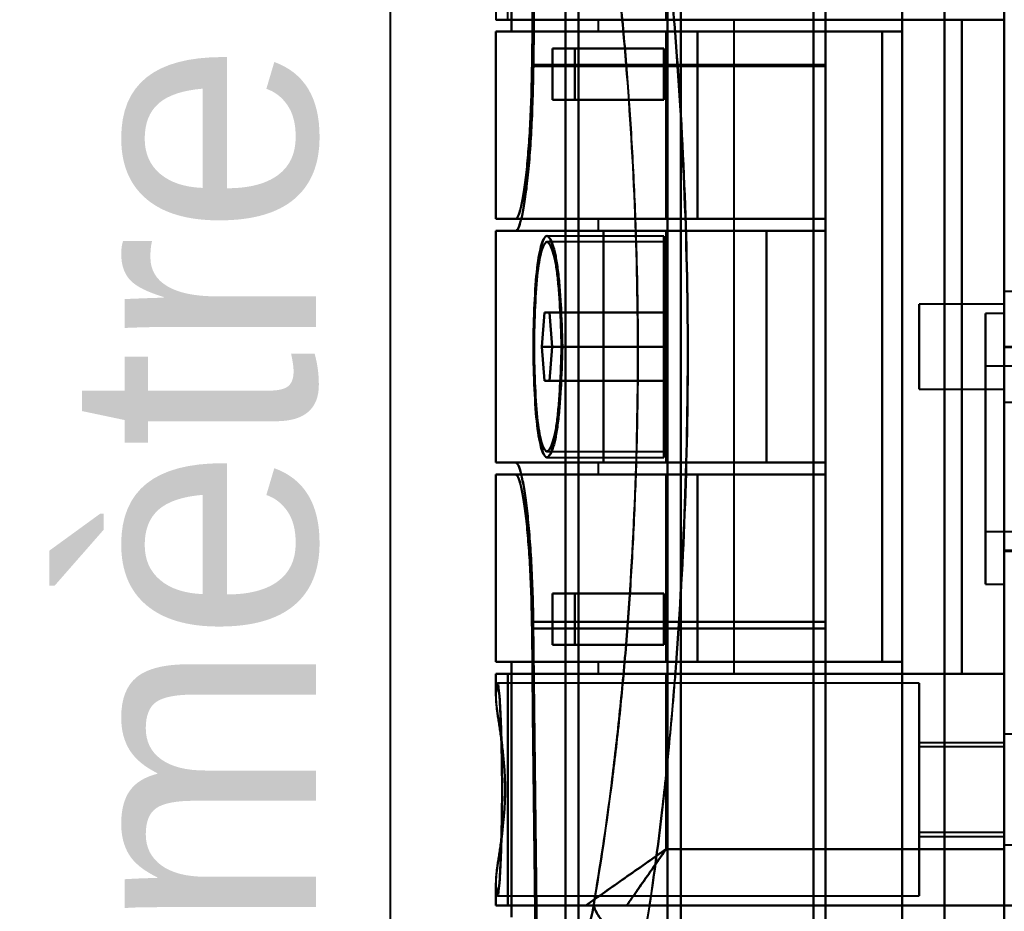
# Model space of a CAD drawing. Header units: millimetres. Extents: x -1352 to 2139, y -120 to 1010.
# Tile 27 of 77: x -595 to -537, y 745 to 797. Entities that reach past the tile are written whole.
import ezdxf

# ---------------------------------------------------------------- set-up
doc = ezdxf.new("R2010")
doc.units = ezdxf.units.MM
doc.layers.add('A-GENM', color=13, linetype='Continuous', lineweight=40)
doc.layers.add('G-IMPT', color=8, linetype='Continuous', lineweight=40)
doc.styles.add('Arial_1', font='arial.ttf', dxfattribs={"height": 14.6304})

# ---------------------------------------------------------------- blocks, each defined once
blk = doc.blocks.new('NEXA 700 CALQUES_dwg-751640-Avant')
at = {"layer": 'G-IMPT'}
for p, q in [((-536.97, 937.772), (-536.97, 128.972)), ((-536.97, 713.372), (-536.97, 839.872)), ((-536.97, 839.872), (-536.97, 713.372)), ((-555.97, 839.372), (-555.97, 713.372)), ((-555.97, 713.372), (-555.97, 839.372)), ((-556.742, 713.372), (-556.742, 838.781)), ((-556.742, 838.781), (-556.742, 713.372)), ((-575.357, 838.338), (-575.357, 713.372)), ((-575.357, 713.372), (-575.357, 838.338)), ((-561.97, 838.338), (-561.97, 713.372)), ((-561.97, 713.372), (-561.97, 838.338)), ((-576.27, 713.372), (-576.27, 837.746)), ((-576.27, 837.746), (-576.27, 713.372)), ((-562.742, 713.372), (-562.742, 837.746)), ((-562.742, 837.746), (-562.742, 713.372)), ((-548.17, 813.05), (-548.17, 743.05)), ((-548.17, 743.05), (-548.17, 813.05)), ((-548.17, 812.552), (-548.17, 743.532)), ((-548.17, 743.532), (-548.17, 812.552)), ((-547.47, 813.05), (-547.47, 743.05)), ((-547.47, 743.05), (-547.47, 813.05)), ((-547.47, 812.552), (-547.47, 743.532)), ((-547.47, 743.532), (-547.47, 812.552)), ((-536.97, 813.05), (-536.97, 743.05)), ((-536.97, 743.05), (-536.97, 813.05)), ((-556.83, 797.072), (-566.83, 797.072)), ((-566.83, 797.072), (-556.83, 797.072)), ((-566.122, 797.072), (-566.826, 797.072)), ((-566.826, 797.072), (-566.122, 797.072)), ((-560.83, 797.072), (-560.83, 796.372)), ((-560.83, 797.072), (-556.83, 797.072)), ((-556.83, 797.072), (-560.83, 797.072)), ((-556.83, 797.072), (-552.83, 797.072)), ((-552.83, 797.072), (-556.83, 797.072)), ((-552.83, 758.672), (-552.83, 797.072)), ((-566.83, 796.372), (-566.83, 785.372)), ((-566.83, 796.372), (-556.83, 796.372)), ((-556.83, 796.372), (-566.83, 796.372)), ((-566.826, 796.372), (-565.906, 796.372)), ((-565.906, 796.372), (-566.826, 796.372)), ((-560.83, 796.372), (-556.83, 796.372)), ((-556.83, 796.372), (-560.83, 796.372)), ((-554.985, 796.372), (-544.144, 796.372)), ((-544.144, 796.372), (-554.985, 796.372)), ((-563.498, 795.372), (-562.19, 795.372)), ((-562.19, 795.372), (-563.498, 795.372)), ((-547.47, 794.417), (-547.47, 785.372)), ((-547.47, 785.372), (-547.47, 794.417)), ((-547.47, 784.672), (-547.47, 794.35)), ((-547.47, 794.35), (-547.47, 784.672)), ((-562.19, 792.372), (-563.498, 792.372)), ((-563.498, 792.372), (-562.19, 792.372)), ((-556.83, 785.372), (-566.83, 785.372)), ((-566.83, 785.372), (-556.83, 785.372)), ((-565.678, 785.372), (-566.826, 785.372)), ((-566.826, 785.372), (-565.678, 785.372)), ((-560.83, 785.372), (-560.83, 784.672)), ((-556.83, 785.372), (-560.83, 785.372)), ((-560.83, 785.372), (-556.83, 785.372)), ((-547.47, 785.372), (-554.985, 785.372)), ((-554.985, 785.372), (-547.47, 785.372)), ((-566.83, 784.672), (-566.83, 771.072)), ((-566.83, 784.672), (-560.506, 784.672)), ((-560.506, 784.672), (-566.83, 784.672)), ((-566.826, 784.672), (-565.678, 784.672)), ((-565.678, 784.672), (-566.826, 784.672)), ((-565.678, 784.672), (-547.47, 784.672)), ((-556.97, 784.372), (-563.834, 784.372)), ((-560.83, 784.672), (-556.83, 784.672)), ((-556.83, 784.672), (-560.83, 784.672)), ((-556.97, 784.372), (-556.97, 777.872)), ((-556.97, 777.872), (-556.97, 784.372)), ((-550.944, 784.672), (-547.47, 784.672)), ((-547.47, 784.672), (-550.944, 784.672)), ((-556.97, 784.022), (-563.834, 784.022)), ((-556.97, 784.022), (-556.97, 777.872)), ((-556.97, 777.872), (-556.97, 784.022)), ((-534.755, 781.122), (-536.97, 781.122)), ((-536.97, 777.872), (-536.97, 781.122)), ((-536.97, 781.122), (-536.97, 775.058)), ((-536.97, 780.372), (-541.97, 780.372)), ((-541.97, 780.372), (-541.97, 777.872)), ((-541.97, 777.872), (-541.97, 780.372)), ((-536.97, 780.687), (-536.97, 777.872)), ((-536.97, 780.372), (-536.97, 777.872)), ((-536.97, 777.872), (-536.97, 780.372)), ((-564.13, 777.872), (-563.984, 779.872)), ((-563.984, 779.872), (-564.13, 777.872)), ((-563.984, 779.872), (-563.681, 779.872)), ((-563.681, 779.872), (-563.984, 779.872)), ((-563.681, 779.872), (-563.524, 777.872)), ((-563.524, 777.872), (-563.681, 779.872)), ((-536.97, 779.822), (-538.07, 779.822)), ((-538.07, 779.822), (-538.07, 768.827)), ((-538.07, 768.827), (-538.07, 779.822)), ((-536.97, 779.822), (-536.97, 768.827)), ((-536.97, 768.827), (-536.97, 779.822)), ((-563.984, 775.872), (-564.13, 777.872)), ((-564.13, 777.872), (-563.984, 775.872)), ((-563.524, 777.872), (-563.681, 775.872)), ((-563.681, 775.872), (-563.524, 777.872)), ((-556.97, 777.872), (-556.97, 771.722)), ((-556.97, 777.872), (-556.97, 771.372)), ((-556.97, 771.722), (-556.97, 777.872)), ((-556.97, 771.372), (-556.97, 777.872)), ((-541.97, 777.872), (-541.97, 775.372)), ((-541.97, 775.372), (-541.97, 777.872)), ((-536.47, 777.872), (-536.97, 777.872)), ((-536.97, 774.622), (-536.97, 777.872)), ((-536.97, 777.872), (-536.97, 775.372)), ((-536.97, 775.372), (-536.97, 777.872)), ((-536.97, 777.872), (-536.97, 774.622)), ((-536.97, 777.872), (-536.97, 771.872)), ((-536.97, 777.872), (-536.97, 771.872)), ((-504.47, 777.822), (-536.97, 777.822)), ((-536.97, 769.593), (-536.97, 777.822)), ((-517.07, 776.722), (-538.07, 776.722)), ((-538.07, 776.722), (-538.07, 770.015)), ((-538.07, 770.015), (-538.07, 776.722)), ((-563.681, 775.872), (-563.984, 775.872)), ((-563.984, 775.872), (-563.681, 775.872)), ((-541.97, 775.372), (-536.97, 775.372)), ((-538.07, 774.918), (-538.07, 763.922)), ((-538.07, 763.922), (-538.07, 774.918)), ((-536.97, 774.918), (-536.97, 763.922)), ((-536.97, 763.922), (-536.97, 774.918)), ((-536.97, 774.622), (-534.755, 774.622)), ((-536.97, 765.922), (-536.97, 774.151)), ((-538.07, 773.73), (-538.07, 767.022)), ((-538.07, 767.022), (-538.07, 773.73)), ((-563.834, 771.722), (-556.97, 771.722)), ((-536.97, 771.872), (-536.97, 765.872)), ((-560.506, 771.072), (-566.83, 771.072)), ((-566.83, 771.072), (-560.506, 771.072)), ((-565.678, 771.072), (-566.826, 771.072)), ((-566.826, 771.072), (-565.678, 771.072)), ((-547.47, 771.072), (-565.678, 771.072)), ((-563.834, 771.372), (-556.97, 771.372)), ((-560.83, 771.072), (-560.83, 770.372)), ((-556.83, 771.072), (-560.83, 771.072)), ((-560.83, 771.072), (-556.83, 771.072)), ((-547.47, 771.072), (-550.944, 771.072)), ((-550.944, 771.072), (-547.47, 771.072)), ((-547.47, 761.71), (-547.47, 771.072)), ((-547.47, 771.072), (-547.47, 761.71)), ((-566.83, 770.372), (-566.83, 759.372)), ((-566.83, 770.372), (-556.83, 770.372)), ((-556.83, 770.372), (-566.83, 770.372)), ((-566.826, 770.372), (-565.678, 770.372)), ((-565.678, 770.372), (-566.826, 770.372)), ((-560.83, 770.372), (-556.83, 770.372)), ((-556.83, 770.372), (-560.83, 770.372)), ((-554.985, 770.372), (-547.47, 770.372)), ((-547.47, 770.372), (-554.985, 770.372)), ((-547.47, 770.372), (-547.47, 761.327)), ((-547.47, 761.327), (-547.47, 770.372)), ((-538.07, 767.022), (-517.07, 767.022)), ((-536.97, 765.922), (-504.47, 765.922)), ((-536.97, 765.872), (-536.47, 765.872)), ((-538.07, 763.922), (-536.97, 763.922)), ((-563.498, 763.372), (-562.19, 763.372)), ((-562.19, 763.372), (-563.498, 763.372)), ((-562.19, 760.372), (-563.498, 760.372)), ((-563.498, 760.372), (-562.19, 760.372)), ((-556.83, 759.372), (-566.83, 759.372)), ((-566.83, 759.372), (-556.83, 759.372)), ((-565.906, 759.372), (-566.826, 759.372)), ((-566.826, 759.372), (-565.906, 759.372)), ((-560.83, 759.372), (-560.83, 758.672)), ((-556.83, 759.372), (-560.83, 759.372)), ((-560.83, 759.372), (-556.83, 759.372)), ((-544.144, 759.372), (-554.985, 759.372)), ((-554.985, 759.372), (-544.144, 759.372)), ((-566.83, 758.672), (-566.83, 757.346)), ((-556.83, 758.672), (-566.83, 758.672)), ((-566.83, 758.672), (-556.83, 758.672)), ((-566.122, 758.672), (-566.826, 758.672)), ((-566.826, 758.672), (-566.122, 758.672)), ((-556.83, 758.672), (-560.83, 758.672)), ((-560.83, 758.672), (-556.83, 758.672)), ((-552.83, 758.672), (-556.83, 758.672)), ((-556.83, 758.672), (-552.83, 758.672)), ((-541.97, 758.122), (-566.74, 758.122)), ((-541.97, 758.122), (-541.97, 751.872)), ((-541.97, 751.872), (-541.97, 758.122)), ((-534.755, 755.122), (-536.97, 755.122)), ((-534.755, 755.122), (-536.97, 755.122)), ((-536.97, 751.872), (-536.97, 755.122)), ((-536.97, 755.122), (-536.97, 751.872)), ((-536.97, 755.122), (-536.97, 750.247)), ((-536.97, 751.872), (-536.97, 755.122)), ((-536.97, 754.687), (-536.97, 748.622)), ((-536.97, 754.622), (-541.97, 754.622)), ((-541.97, 754.622), (-541.97, 751.872)), ((-541.97, 751.872), (-541.97, 754.622)), ((-536.97, 754.372), (-541.97, 754.372)), ((-541.97, 754.372), (-541.97, 751.872)), ((-541.97, 751.872), (-541.97, 754.372)), ((-536.97, 754.622), (-536.97, 751.872)), ((-536.97, 751.872), (-536.97, 754.622)), ((-536.97, 754.372), (-536.97, 751.872)), ((-536.97, 751.872), (-536.97, 754.372)), ((-536.97, 753.497), (-536.97, 751.872)), ((-541.97, 751.872), (-541.97, 749.372)), ((-541.97, 749.372), (-541.97, 751.872)), ((-541.97, 751.872), (-541.97, 749.122)), ((-541.97, 751.872), (-541.97, 745.622)), ((-541.97, 749.122), (-541.97, 751.872)), ((-541.97, 745.622), (-541.97, 751.872)), ((-536.97, 748.622), (-536.97, 751.872)), ((-536.97, 751.872), (-536.97, 749.372)), ((-536.97, 749.372), (-536.97, 751.872)), ((-536.97, 751.872), (-536.97, 749.058)), ((-536.97, 751.872), (-536.97, 748.622)), ((-536.97, 748.622), (-536.97, 751.872)), ((-536.97, 751.872), (-536.97, 749.122)), ((-536.97, 749.122), (-536.97, 751.872)), ((-541.97, 749.372), (-536.97, 749.372)), ((-541.97, 749.122), (-536.97, 749.122)), ((-536.97, 748.622), (-534.755, 748.622)), ((-536.97, 748.622), (-534.755, 748.622)), ((-536.97, 748.372), (-536.97, 745.072)), ((-536.97, 745.072), (-536.97, 748.372)), ((-566.83, 746.399), (-566.83, 745.072)), ((-566.74, 745.622), (-541.97, 745.622)), ((-561.545, 745.072), (-566.83, 745.072)), ((-566.83, 745.072), (-561.545, 745.072)), ((-566.122, 745.072), (-566.826, 745.072)), ((-566.826, 745.072), (-566.122, 745.072)), ((-536.37, 745.072), (-536.97, 745.072))]:
    blk.add_line(p, q, dxfattribs=at)
at = {"layer": 'G-IMPT', "flags": 128}
for points in [[(-536.97, 937.772), (-536.97, 735.572), (-536.97, 533.372), (-536.97, 331.172), (-536.97, 128.972)], [(-536.97, 128.972), (-536.97, 331.172), (-536.97, 533.372), (-536.97, 735.572), (-536.97, 937.772)], [(-536.97, 128.972), (-536.97, 322.422), (-536.97, 515.872), (-536.97, 709.322), (-536.97, 902.772)], [(-536.97, 902.772), (-536.97, 709.322), (-536.97, 515.872), (-536.97, 322.422), (-536.97, 128.972)], [(-547.47, 817.372), (-547.47, 811.634), (-547.47, 805.895), (-547.47, 800.156), (-547.47, 794.417)], [(-547.47, 794.417), (-547.47, 800.156), (-547.47, 805.895), (-547.47, 811.634), (-547.47, 817.372)], [(-542.97, 817.372), (-542.97, 797.622), (-542.97, 777.872), (-542.97, 758.122), (-542.97, 738.372)], [(-542.97, 738.372), (-542.97, 758.122), (-542.97, 777.872), (-542.97, 797.622), (-542.97, 817.372)], [(-540.478, 738.372), (-540.478, 758.122), (-540.478, 777.872), (-540.478, 797.622), (-540.478, 817.372)], [(-540.478, 817.372), (-540.478, 797.622), (-540.478, 777.872), (-540.478, 758.122), (-540.478, 738.372)], [(-536.97, 738.372), (-536.97, 758.122), (-536.97, 777.872), (-536.97, 797.622), (-536.97, 817.372)], [(-536.97, 817.372), (-536.97, 797.622), (-536.97, 777.872), (-536.97, 758.122), (-536.97, 738.372)], [(-547.47, 794.35), (-547.47, 799.931), (-547.47, 805.511), (-547.47, 811.092), (-547.47, 816.672)], [(-547.47, 816.672), (-547.47, 811.092), (-547.47, 805.511), (-547.47, 799.931), (-547.47, 794.35)], [(-564.489, 814.372), (-564.545, 809.385), (-564.599, 804.396), (-564.654, 799.407), (-564.707, 794.417)], [(-564.707, 794.417), (-564.654, 799.407), (-564.599, 804.396), (-564.545, 809.385), (-564.489, 814.372)], [(-564.629, 794.35), (-564.574, 799.357), (-564.519, 804.363), (-564.463, 809.368), (-564.407, 814.372)], [(-564.407, 814.372), (-564.463, 809.368), (-564.519, 804.363), (-564.574, 799.357), (-564.629, 794.35)], [(-565.906, 796.372), (-565.906, 800.122), (-565.906, 803.872), (-565.906, 807.622), (-565.906, 811.372)], [(-565.906, 811.372), (-565.906, 807.622), (-565.906, 803.872), (-565.906, 800.122), (-565.906, 796.372)], [(-542.97, 796.372), (-542.97, 800.122), (-542.97, 803.872), (-542.97, 807.622), (-542.97, 811.372)], [(-542.97, 811.372), (-542.97, 807.622), (-542.97, 803.872), (-542.97, 800.122), (-542.97, 796.372)], [(-566.122, 797.072), (-566.122, 800.472), (-566.122, 803.872), (-566.122, 807.272), (-566.122, 810.672)], [(-536.97, 745.072), (-536.97, 761.472), (-536.97, 777.872), (-536.97, 794.272), (-536.97, 810.672)], [(-536.97, 810.672), (-536.97, 794.272), (-536.97, 777.872), (-536.97, 761.472), (-536.97, 745.072)], [(-536.97, 745.072), (-536.97, 761.472), (-536.97, 777.872), (-536.97, 794.272), (-536.97, 810.672)], [(-536.97, 810.672), (-536.97, 794.272), (-536.97, 777.872), (-536.97, 761.472), (-536.97, 745.072)], [(-536.97, 810.672), (-536.97, 794.272), (-536.97, 777.872), (-536.97, 761.472), (-536.97, 745.072)], [(-536.97, 745.072), (-536.97, 761.472), (-536.97, 777.872), (-536.97, 794.272), (-536.97, 810.672)], [(-556.83, 807.372), (-556.83, 804.797), (-556.83, 802.222), (-556.83, 799.647), (-556.83, 797.072)], [(-556.83, 797.072), (-556.83, 799.647), (-556.83, 802.222), (-556.83, 804.797), (-556.83, 807.372)], [(-536.97, 748.372), (-536.97, 763.122), (-536.97, 777.872), (-536.97, 792.622), (-536.97, 807.372)], [(-536.97, 807.372), (-536.97, 792.622), (-536.97, 777.872), (-536.97, 763.122), (-536.97, 748.372)], [(-566.826, 798.246), (-566.826, 797.953), (-566.826, 797.659), (-566.826, 797.366), (-566.826, 797.072)], [(-566.122, 797.072), (-559.459, 797.072), (-552.796, 797.072), (-546.133, 797.072), (-539.47, 797.072)], [(-539.47, 797.072), (-546.133, 797.072), (-552.796, 797.072), (-559.459, 797.072), (-566.122, 797.072)], [(-556.83, 797.072), (-552.49, 797.072), (-548.15, 797.072), (-543.81, 797.072), (-539.47, 797.072)], [(-539.47, 797.072), (-543.81, 797.072), (-548.15, 797.072), (-552.49, 797.072), (-556.83, 797.072)], [(-536.97, 797.072), (-537.595, 797.072), (-538.22, 797.072), (-538.845, 797.072), (-539.47, 797.072)], [(-539.47, 797.072), (-539.47, 787.472), (-539.47, 777.872), (-539.47, 768.272), (-539.47, 758.672)], [(-539.47, 758.672), (-539.47, 768.272), (-539.47, 777.872), (-539.47, 787.472), (-539.47, 797.072)], [(-539.47, 797.072), (-538.845, 797.072), (-538.22, 797.072), (-537.595, 797.072), (-536.97, 797.072)], [(-539.47, 797.072), (-539.47, 787.472), (-539.47, 777.872), (-539.47, 768.272), (-539.47, 758.672)], [(-539.47, 758.672), (-539.47, 768.272), (-539.47, 777.872), (-539.47, 787.472), (-539.47, 797.072)], [(-539.47, 797.072), (-539.47, 787.472), (-539.47, 777.872), (-539.47, 768.272), (-539.47, 758.672)], [(-539.47, 797.072), (-538.845, 797.072), (-538.22, 797.072), (-537.595, 797.072), (-536.97, 797.072)], [(-536.97, 797.072), (-537.595, 797.072), (-538.22, 797.072), (-538.845, 797.072), (-539.47, 797.072)], [(-539.47, 758.672), (-539.47, 768.272), (-539.47, 777.872), (-539.47, 787.472), (-539.47, 797.072)], [(-539.47, 797.072), (-539.47, 787.472), (-539.47, 777.872), (-539.47, 768.272), (-539.47, 758.672)], [(-539.47, 758.672), (-539.47, 768.272), (-539.47, 777.872), (-539.47, 787.472), (-539.47, 797.072)], [(-536.97, 758.672), (-536.97, 768.272), (-536.97, 777.872), (-536.97, 787.472), (-536.97, 797.072)], [(-536.97, 758.672), (-536.97, 768.272), (-536.97, 777.872), (-536.97, 787.472), (-536.97, 797.072)], [(-536.97, 797.072), (-536.97, 787.472), (-536.97, 777.872), (-536.97, 768.272), (-536.97, 758.672)], [(-536.97, 797.072), (-536.97, 787.472), (-536.97, 777.872), (-536.97, 768.272), (-536.97, 758.672)], [(-566.826, 796.372), (-566.826, 793.622), (-566.826, 790.872), (-566.826, 788.122), (-566.826, 785.372)], [(-566.826, 785.372), (-566.826, 788.122), (-566.826, 790.872), (-566.826, 793.622), (-566.826, 796.372)], [(-542.97, 796.372), (-548.704, 796.372), (-554.438, 796.372), (-560.172, 796.372), (-565.906, 796.372)], [(-565.906, 796.372), (-560.172, 796.372), (-554.438, 796.372), (-548.704, 796.372), (-542.97, 796.372)], [(-554.985, 796.372), (-555.446, 796.372), (-555.908, 796.372), (-556.369, 796.372), (-556.83, 796.372)], [(-556.83, 796.372), (-556.83, 793.622), (-556.83, 790.872), (-556.83, 788.122), (-556.83, 785.372)], [(-556.83, 785.372), (-556.83, 788.122), (-556.83, 790.872), (-556.83, 793.622), (-556.83, 796.372)], [(-556.83, 785.372), (-556.83, 788.122), (-556.83, 790.872), (-556.83, 793.622), (-556.83, 796.372)], [(-556.83, 796.372), (-553.659, 796.372), (-550.487, 796.372), (-547.315, 796.372), (-544.144, 796.372)], [(-544.144, 796.372), (-547.315, 796.372), (-550.487, 796.372), (-553.659, 796.372), (-556.83, 796.372)], [(-556.83, 796.372), (-553.365, 796.372), (-549.9, 796.372), (-546.435, 796.372), (-542.97, 796.372)], [(-556.83, 796.372), (-556.369, 796.372), (-555.908, 796.372), (-555.446, 796.372), (-554.985, 796.372)], [(-542.97, 796.372), (-546.435, 796.372), (-549.9, 796.372), (-553.365, 796.372), (-556.83, 796.372)], [(-556.83, 796.372), (-556.83, 793.622), (-556.83, 790.872), (-556.83, 788.122), (-556.83, 785.372)], [(-556.83, 796.372), (-556.83, 793.622), (-556.83, 790.872), (-556.83, 788.122), (-556.83, 785.372)], [(-556.83, 785.372), (-556.83, 788.122), (-556.83, 790.872), (-556.83, 793.622), (-556.83, 796.372)], [(-554.985, 785.372), (-554.985, 788.122), (-554.985, 790.872), (-554.985, 793.622), (-554.985, 796.372)], [(-554.985, 796.372), (-554.985, 793.622), (-554.985, 790.872), (-554.985, 788.122), (-554.985, 785.372)], [(-544.144, 759.372), (-544.144, 768.622), (-544.144, 777.872), (-544.144, 787.122), (-544.144, 796.372)], [(-544.144, 796.372), (-544.144, 787.122), (-544.144, 777.872), (-544.144, 768.622), (-544.144, 759.372)], [(-542.97, 759.372), (-542.97, 768.622), (-542.97, 777.872), (-542.97, 787.122), (-542.97, 796.372)], [(-542.97, 796.372), (-542.97, 787.122), (-542.97, 777.872), (-542.97, 768.622), (-542.97, 759.372)], [(-563.498, 792.372), (-563.498, 793.122), (-563.498, 793.872), (-563.498, 794.622), (-563.498, 795.372)], [(-563.498, 795.372), (-561.866, 795.372), (-560.234, 795.372), (-558.602, 795.372), (-556.97, 795.372)], [(-556.97, 795.372), (-558.602, 795.372), (-560.234, 795.372), (-561.866, 795.372), (-563.498, 795.372)], [(-563.498, 795.372), (-563.498, 794.622), (-563.498, 793.872), (-563.498, 793.122), (-563.498, 792.372)], [(-562.19, 795.372), (-560.885, 795.372), (-559.58, 795.372), (-558.275, 795.372), (-556.97, 795.372)], [(-562.19, 795.372), (-562.19, 794.622), (-562.19, 793.872), (-562.19, 793.122), (-562.19, 792.372)], [(-556.97, 795.372), (-558.275, 795.372), (-559.58, 795.372), (-560.885, 795.372), (-562.19, 795.372)], [(-562.19, 792.372), (-562.19, 793.122), (-562.19, 793.872), (-562.19, 794.622), (-562.19, 795.372)], [(-556.97, 792.372), (-556.97, 793.122), (-556.97, 793.872), (-556.97, 794.622), (-556.97, 795.372)], [(-556.97, 795.372), (-556.97, 794.622), (-556.97, 793.872), (-556.97, 793.122), (-556.97, 792.372)], [(-556.97, 795.372), (-556.97, 794.622), (-556.97, 793.872), (-556.97, 793.122), (-556.97, 792.372)], [(-556.97, 792.372), (-556.97, 793.122), (-556.97, 793.872), (-556.97, 794.622), (-556.97, 795.372)], [(-564.707, 794.417), (-560.398, 794.417), (-556.088, 794.417), (-551.779, 794.417), (-547.47, 794.417)], [(-547.47, 794.417), (-551.779, 794.417), (-556.088, 794.417), (-560.398, 794.417), (-564.707, 794.417)], [(-547.47, 794.35), (-551.759, 794.35), (-556.049, 794.35), (-560.339, 794.35), (-564.629, 794.35)], [(-564.629, 794.35), (-560.339, 794.35), (-556.049, 794.35), (-551.759, 794.35), (-547.47, 794.35)], [(-563.498, 792.372), (-561.866, 792.372), (-560.234, 792.372), (-558.602, 792.372), (-556.97, 792.372)], [(-556.97, 792.372), (-558.602, 792.372), (-560.234, 792.372), (-561.866, 792.372), (-563.498, 792.372)], [(-556.97, 792.372), (-558.275, 792.372), (-559.58, 792.372), (-560.885, 792.372), (-562.19, 792.372)], [(-562.19, 792.372), (-560.885, 792.372), (-559.58, 792.372), (-558.275, 792.372), (-556.97, 792.372)], [(-547.47, 785.372), (-552.022, 785.372), (-556.574, 785.372), (-561.126, 785.372), (-565.678, 785.372)], [(-565.678, 785.372), (-561.126, 785.372), (-556.574, 785.372), (-552.022, 785.372), (-547.47, 785.372)], [(-556.83, 785.372), (-556.369, 785.372), (-555.908, 785.372), (-555.446, 785.372), (-554.985, 785.372)], [(-547.47, 785.372), (-549.81, 785.372), (-552.15, 785.372), (-554.49, 785.372), (-556.83, 785.372)], [(-547.47, 785.372), (-549.81, 785.372), (-552.15, 785.372), (-554.49, 785.372), (-556.83, 785.372)], [(-556.83, 785.372), (-554.49, 785.372), (-552.15, 785.372), (-549.81, 785.372), (-547.47, 785.372)], [(-554.985, 785.372), (-555.446, 785.372), (-555.908, 785.372), (-556.369, 785.372), (-556.83, 785.372)], [(-556.83, 785.372), (-554.49, 785.372), (-552.15, 785.372), (-549.81, 785.372), (-547.47, 785.372)], [(-547.47, 785.372), (-547.47, 785.197), (-547.47, 785.022), (-547.47, 784.847), (-547.47, 784.672)], [(-547.47, 784.672), (-547.47, 784.847), (-547.47, 785.022), (-547.47, 785.197), (-547.47, 785.372)], [(-547.47, 785.372), (-547.47, 785.197), (-547.47, 785.022), (-547.47, 784.847), (-547.47, 784.672)], [(-547.47, 784.672), (-547.47, 784.847), (-547.47, 785.022), (-547.47, 785.197), (-547.47, 785.372)], [(-547.47, 785.372), (-547.47, 785.197), (-547.47, 785.022), (-547.47, 784.847), (-547.47, 784.672)], [(-547.47, 784.672), (-547.47, 784.847), (-547.47, 785.022), (-547.47, 785.197), (-547.47, 785.372)], [(-566.826, 771.072), (-566.826, 774.472), (-566.826, 777.872), (-566.826, 781.272), (-566.826, 784.672)], [(-566.826, 784.672), (-566.826, 781.272), (-566.826, 777.872), (-566.826, 774.472), (-566.826, 771.072)], [(-547.47, 784.672), (-552.022, 784.672), (-556.574, 784.672), (-561.126, 784.672), (-565.678, 784.672)], [(-565.678, 784.672), (-561.126, 784.672), (-556.574, 784.672), (-552.022, 784.672), (-547.47, 784.672)], [(-560.506, 771.072), (-560.506, 774.472), (-560.506, 777.872), (-560.506, 781.272), (-560.506, 784.672)], [(-550.944, 784.672), (-553.334, 784.672), (-555.725, 784.672), (-558.115, 784.672), (-560.506, 784.672)], [(-560.506, 784.672), (-560.506, 781.272), (-560.506, 777.872), (-560.506, 774.472), (-560.506, 771.072)], [(-560.506, 784.672), (-558.115, 784.672), (-555.725, 784.672), (-553.334, 784.672), (-550.944, 784.672)], [(-556.83, 771.072), (-556.83, 774.472), (-556.83, 777.872), (-556.83, 781.272), (-556.83, 784.672)], [(-556.83, 784.672), (-554.49, 784.672), (-552.15, 784.672), (-549.81, 784.672), (-547.47, 784.672)], [(-556.83, 784.672), (-554.49, 784.672), (-552.15, 784.672), (-549.81, 784.672), (-547.47, 784.672)], [(-547.47, 784.672), (-549.81, 784.672), (-552.15, 784.672), (-554.49, 784.672), (-556.83, 784.672)], [(-547.47, 784.672), (-549.81, 784.672), (-552.15, 784.672), (-554.49, 784.672), (-556.83, 784.672)], [(-556.83, 784.672), (-556.83, 781.272), (-556.83, 777.872), (-556.83, 774.472), (-556.83, 771.072)], [(-556.83, 784.672), (-556.83, 781.272), (-556.83, 777.872), (-556.83, 774.472), (-556.83, 771.072)], [(-556.83, 771.072), (-556.83, 774.472), (-556.83, 777.872), (-556.83, 781.272), (-556.83, 784.672)], [(-550.944, 771.072), (-550.944, 774.472), (-550.944, 777.872), (-550.944, 781.272), (-550.944, 784.672)], [(-550.944, 784.672), (-550.944, 781.272), (-550.944, 777.872), (-550.944, 774.472), (-550.944, 771.072)], [(-563.984, 779.872), (-562.23, 779.872), (-560.477, 779.872), (-558.723, 779.872), (-556.97, 779.872)], [(-556.97, 779.872), (-558.723, 779.872), (-560.477, 779.872), (-562.23, 779.872), (-563.984, 779.872)], [(-556.97, 779.872), (-558.647, 779.872), (-560.325, 779.872), (-562.003, 779.872), (-563.681, 779.872)], [(-563.681, 779.872), (-562.003, 779.872), (-560.325, 779.872), (-558.647, 779.872), (-556.97, 779.872)], [(-556.97, 777.872), (-556.97, 778.372), (-556.97, 778.872), (-556.97, 779.372), (-556.97, 779.872)], [(-556.97, 779.872), (-556.97, 779.372), (-556.97, 778.872), (-556.97, 778.372), (-556.97, 777.872)], [(-556.97, 777.872), (-556.97, 778.372), (-556.97, 778.872), (-556.97, 779.372), (-556.97, 779.872)], [(-556.97, 779.872), (-556.97, 779.372), (-556.97, 778.872), (-556.97, 778.372), (-556.97, 777.872)], [(-564.13, 777.872), (-562.34, 777.872), (-560.55, 777.872), (-558.76, 777.872), (-556.97, 777.872)], [(-556.97, 777.872), (-558.76, 777.872), (-560.55, 777.872), (-562.34, 777.872), (-564.13, 777.872)], [(-563.524, 777.872), (-561.885, 777.872), (-560.247, 777.872), (-558.608, 777.872), (-556.97, 777.872)], [(-556.97, 777.872), (-558.608, 777.872), (-560.247, 777.872), (-561.885, 777.872), (-563.524, 777.872)], [(-556.97, 775.872), (-556.97, 776.372), (-556.97, 776.872), (-556.97, 777.372), (-556.97, 777.872)], [(-556.97, 777.872), (-556.97, 777.372), (-556.97, 776.872), (-556.97, 776.372), (-556.97, 775.872)], [(-556.97, 775.872), (-556.97, 776.372), (-556.97, 776.872), (-556.97, 777.372), (-556.97, 777.872)], [(-556.97, 777.872), (-556.97, 777.372), (-556.97, 776.872), (-556.97, 776.372), (-556.97, 775.872)], [(-563.984, 775.872), (-562.23, 775.872), (-560.477, 775.872), (-558.723, 775.872), (-556.97, 775.872)], [(-556.97, 775.872), (-558.723, 775.872), (-560.477, 775.872), (-562.23, 775.872), (-563.984, 775.872)], [(-563.681, 775.872), (-562.003, 775.872), (-560.325, 775.872), (-558.647, 775.872), (-556.97, 775.872)], [(-556.97, 775.872), (-558.647, 775.872), (-560.325, 775.872), (-562.003, 775.872), (-563.681, 775.872)], [(-547.47, 771.072), (-552.022, 771.072), (-556.574, 771.072), (-561.126, 771.072), (-565.678, 771.072)], [(-565.678, 771.072), (-561.126, 771.072), (-556.574, 771.072), (-552.022, 771.072), (-547.47, 771.072)], [(-560.506, 771.072), (-558.115, 771.072), (-555.725, 771.072), (-553.334, 771.072), (-550.944, 771.072)], [(-550.944, 771.072), (-553.334, 771.072), (-555.725, 771.072), (-558.115, 771.072), (-560.506, 771.072)], [(-547.47, 771.072), (-549.81, 771.072), (-552.15, 771.072), (-554.49, 771.072), (-556.83, 771.072)], [(-556.83, 771.072), (-554.49, 771.072), (-552.15, 771.072), (-549.81, 771.072), (-547.47, 771.072)], [(-547.47, 771.072), (-549.81, 771.072), (-552.15, 771.072), (-554.49, 771.072), (-556.83, 771.072)], [(-556.83, 771.072), (-554.49, 771.072), (-552.15, 771.072), (-549.81, 771.072), (-547.47, 771.072)], [(-547.47, 771.072), (-547.47, 770.897), (-547.47, 770.722), (-547.47, 770.547), (-547.47, 770.372)], [(-547.47, 770.372), (-547.47, 770.547), (-547.47, 770.722), (-547.47, 770.897), (-547.47, 771.072)], [(-547.47, 771.072), (-547.47, 770.897), (-547.47, 770.722), (-547.47, 770.547), (-547.47, 770.372)], [(-547.47, 770.372), (-547.47, 770.547), (-547.47, 770.722), (-547.47, 770.897), (-547.47, 771.072)], [(-547.47, 771.072), (-547.47, 770.897), (-547.47, 770.722), (-547.47, 770.547), (-547.47, 770.372)], [(-547.47, 770.372), (-547.47, 770.547), (-547.47, 770.722), (-547.47, 770.897), (-547.47, 771.072)], [(-566.826, 770.372), (-566.826, 767.622), (-566.826, 764.872), (-566.826, 762.122), (-566.826, 759.372)], [(-566.826, 759.372), (-566.826, 762.122), (-566.826, 764.872), (-566.826, 767.622), (-566.826, 770.372)], [(-547.47, 770.372), (-552.022, 770.372), (-556.574, 770.372), (-561.126, 770.372), (-565.678, 770.372)], [(-565.678, 770.372), (-561.126, 770.372), (-556.574, 770.372), (-552.022, 770.372), (-547.47, 770.372)], [(-556.83, 759.372), (-556.83, 762.122), (-556.83, 764.872), (-556.83, 767.622), (-556.83, 770.372)], [(-554.985, 770.372), (-555.446, 770.372), (-555.908, 770.372), (-556.369, 770.372), (-556.83, 770.372)], [(-556.83, 770.372), (-556.83, 767.622), (-556.83, 764.872), (-556.83, 762.122), (-556.83, 759.372)], [(-556.83, 759.372), (-556.83, 762.122), (-556.83, 764.872), (-556.83, 767.622), (-556.83, 770.372)], [(-556.83, 770.372), (-554.49, 770.372), (-552.15, 770.372), (-549.81, 770.372), (-547.47, 770.372)], [(-547.47, 770.372), (-549.81, 770.372), (-552.15, 770.372), (-554.49, 770.372), (-556.83, 770.372)], [(-556.83, 770.372), (-554.49, 770.372), (-552.15, 770.372), (-549.81, 770.372), (-547.47, 770.372)], [(-556.83, 770.372), (-556.369, 770.372), (-555.908, 770.372), (-555.446, 770.372), (-554.985, 770.372)], [(-547.47, 770.372), (-549.81, 770.372), (-552.15, 770.372), (-554.49, 770.372), (-556.83, 770.372)], [(-556.83, 770.372), (-556.83, 767.622), (-556.83, 764.872), (-556.83, 762.122), (-556.83, 759.372)], [(-556.83, 770.372), (-556.83, 767.622), (-556.83, 764.872), (-556.83, 762.122), (-556.83, 759.372)], [(-556.83, 759.372), (-556.83, 762.122), (-556.83, 764.872), (-556.83, 767.622), (-556.83, 770.372)], [(-554.985, 759.372), (-554.985, 762.122), (-554.985, 764.872), (-554.985, 767.622), (-554.985, 770.372)], [(-554.985, 770.372), (-554.985, 767.622), (-554.985, 764.872), (-554.985, 762.122), (-554.985, 759.372)], [(-563.498, 760.372), (-563.498, 761.122), (-563.498, 761.872), (-563.498, 762.622), (-563.498, 763.372)], [(-563.498, 763.372), (-561.866, 763.372), (-560.234, 763.372), (-558.602, 763.372), (-556.97, 763.372)], [(-556.97, 763.372), (-558.602, 763.372), (-560.234, 763.372), (-561.866, 763.372), (-563.498, 763.372)], [(-563.498, 763.372), (-563.498, 762.622), (-563.498, 761.872), (-563.498, 761.122), (-563.498, 760.372)], [(-562.19, 763.372), (-560.885, 763.372), (-559.58, 763.372), (-558.275, 763.372), (-556.97, 763.372)], [(-562.19, 763.372), (-562.19, 762.622), (-562.19, 761.872), (-562.19, 761.122), (-562.19, 760.372)], [(-556.97, 763.372), (-558.275, 763.372), (-559.58, 763.372), (-560.885, 763.372), (-562.19, 763.372)], [(-562.19, 760.372), (-562.19, 761.122), (-562.19, 761.872), (-562.19, 762.622), (-562.19, 763.372)], [(-556.97, 763.372), (-556.97, 762.622), (-556.97, 761.872), (-556.97, 761.122), (-556.97, 760.372)], [(-556.97, 760.372), (-556.97, 761.122), (-556.97, 761.872), (-556.97, 762.622), (-556.97, 763.372)], [(-556.97, 763.372), (-556.97, 762.622), (-556.97, 761.872), (-556.97, 761.122), (-556.97, 760.372)], [(-556.97, 760.372), (-556.97, 761.122), (-556.97, 761.872), (-556.97, 762.622), (-556.97, 763.372)], [(-564.407, 741.372), (-564.465, 746.456), (-564.521, 751.54), (-564.578, 756.625), (-564.633, 761.71)], [(-547.47, 761.71), (-551.76, 761.71), (-556.051, 761.71), (-560.342, 761.71), (-564.633, 761.71)], [(-564.633, 761.71), (-564.578, 756.625), (-564.521, 751.54), (-564.465, 746.456), (-564.407, 741.372)], [(-564.633, 761.71), (-560.342, 761.71), (-556.051, 761.71), (-551.76, 761.71), (-547.47, 761.71)], [(-547.47, 739.072), (-547.47, 744.732), (-547.47, 750.391), (-547.47, 756.051), (-547.47, 761.71)], [(-547.47, 761.71), (-547.47, 756.051), (-547.47, 750.391), (-547.47, 744.732), (-547.47, 739.072)], [(-564.707, 761.327), (-564.654, 756.338), (-564.599, 751.348), (-564.545, 746.36), (-564.489, 741.372)], [(-547.47, 761.327), (-551.779, 761.327), (-556.088, 761.327), (-560.398, 761.327), (-564.707, 761.327)], [(-564.489, 741.372), (-564.545, 746.36), (-564.599, 751.348), (-564.654, 756.338), (-564.707, 761.327)], [(-564.707, 761.327), (-560.398, 761.327), (-556.088, 761.327), (-551.779, 761.327), (-547.47, 761.327)], [(-547.47, 761.327), (-547.47, 755.589), (-547.47, 749.85), (-547.47, 744.111), (-547.47, 738.372)], [(-547.47, 738.372), (-547.47, 744.111), (-547.47, 749.85), (-547.47, 755.589), (-547.47, 761.327)], [(-563.498, 760.372), (-561.866, 760.372), (-560.234, 760.372), (-558.602, 760.372), (-556.97, 760.372)], [(-556.97, 760.372), (-558.602, 760.372), (-560.234, 760.372), (-561.866, 760.372), (-563.498, 760.372)], [(-556.97, 760.372), (-558.275, 760.372), (-559.58, 760.372), (-560.885, 760.372), (-562.19, 760.372)], [(-562.19, 760.372), (-560.885, 760.372), (-559.58, 760.372), (-558.275, 760.372), (-556.97, 760.372)], [(-565.906, 744.372), (-565.906, 748.122), (-565.906, 751.872), (-565.906, 755.622), (-565.906, 759.372)], [(-542.97, 759.372), (-548.704, 759.372), (-554.438, 759.372), (-560.172, 759.372), (-565.906, 759.372)], [(-565.906, 759.372), (-565.906, 755.622), (-565.906, 751.872), (-565.906, 748.122), (-565.906, 744.372)], [(-565.906, 759.372), (-560.172, 759.372), (-554.438, 759.372), (-548.704, 759.372), (-542.97, 759.372)], [(-556.83, 759.372), (-556.369, 759.372), (-555.908, 759.372), (-555.446, 759.372), (-554.985, 759.372)], [(-544.144, 759.372), (-547.315, 759.372), (-550.487, 759.372), (-553.659, 759.372), (-556.83, 759.372)], [(-542.97, 759.372), (-546.435, 759.372), (-549.9, 759.372), (-553.365, 759.372), (-556.83, 759.372)], [(-556.83, 759.372), (-553.659, 759.372), (-550.487, 759.372), (-547.315, 759.372), (-544.144, 759.372)], [(-554.985, 759.372), (-555.446, 759.372), (-555.908, 759.372), (-556.369, 759.372), (-556.83, 759.372)], [(-556.83, 759.372), (-553.365, 759.372), (-549.9, 759.372), (-546.435, 759.372), (-542.97, 759.372)], [(-542.97, 744.372), (-542.97, 748.122), (-542.97, 751.872), (-542.97, 755.622), (-542.97, 759.372)], [(-542.97, 759.372), (-542.97, 755.622), (-542.97, 751.872), (-542.97, 748.122), (-542.97, 744.372)], [(-566.826, 757.499), (-566.826, 757.792), (-566.826, 758.085), (-566.826, 758.379), (-566.826, 758.672)], [(-566.826, 758.672), (-566.826, 758.379), (-566.826, 758.085), (-566.826, 757.792), (-566.826, 757.499)], [(-539.47, 758.672), (-546.133, 758.672), (-552.796, 758.672), (-559.459, 758.672), (-566.122, 758.672)], [(-566.122, 758.672), (-566.122, 755.272), (-566.122, 751.872), (-566.122, 748.472), (-566.122, 745.072)], [(-566.122, 758.672), (-559.459, 758.672), (-552.796, 758.672), (-546.133, 758.672), (-539.47, 758.672)], [(-566.122, 745.072), (-566.122, 748.472), (-566.122, 751.872), (-566.122, 755.272), (-566.122, 758.672)], [(-539.47, 758.672), (-543.81, 758.672), (-548.15, 758.672), (-552.49, 758.672), (-556.83, 758.672)], [(-556.83, 758.672), (-556.83, 756.097), (-556.83, 753.522), (-556.83, 750.947), (-556.83, 748.372)], [(-556.83, 758.672), (-552.49, 758.672), (-548.15, 758.672), (-543.81, 758.672), (-539.47, 758.672)], [(-556.83, 748.372), (-556.83, 750.947), (-556.83, 753.522), (-556.83, 756.097), (-556.83, 758.672)], [(-539.47, 758.672), (-538.845, 758.672), (-538.22, 758.672), (-537.595, 758.672), (-536.97, 758.672)], [(-536.97, 758.672), (-537.595, 758.672), (-538.22, 758.672), (-538.845, 758.672), (-539.47, 758.672)], [(-539.47, 758.672), (-538.845, 758.672), (-538.22, 758.672), (-537.595, 758.672), (-536.97, 758.672)], [(-536.97, 758.672), (-537.595, 758.672), (-538.22, 758.672), (-538.845, 758.672), (-539.47, 758.672)], [(-556.83, 748.372), (-551.865, 748.372), (-546.9, 748.372), (-541.935, 748.372), (-536.97, 748.372)], [(-536.97, 748.372), (-541.935, 748.372), (-546.9, 748.372), (-551.865, 748.372), (-556.83, 748.372)], [(-566.826, 745.072), (-566.826, 745.366), (-566.826, 745.659), (-566.826, 745.953), (-566.826, 746.246)], [(-566.826, 746.246), (-566.826, 745.953), (-566.826, 745.659), (-566.826, 745.366), (-566.826, 745.072)], [(-536.97, 745.072), (-544.258, 745.072), (-551.546, 745.072), (-558.834, 745.072), (-566.122, 745.072)], [(-566.122, 745.072), (-558.834, 745.072), (-551.546, 745.072), (-544.258, 745.072), (-536.97, 745.072)], [(-559.14, 745.072), (-553.597, 745.072), (-548.055, 745.072), (-542.512, 745.072), (-536.97, 745.072)], [(-536.97, 745.072), (-542.512, 745.072), (-548.055, 745.072), (-553.597, 745.072), (-559.14, 745.072)], [(-536.97, 271.672), (-536.97, 390.022), (-536.97, 508.372), (-536.97, 626.722), (-536.97, 745.072)], [(-536.97, 745.072), (-536.47, 745.072), (-535.97, 745.072), (-535.47, 745.072), (-534.97, 745.072)], [(-536.97, 745.072), (-536.97, 626.722), (-536.97, 508.372), (-536.97, 390.022), (-536.97, 271.672)], [(-534.97, 745.072), (-535.47, 745.072), (-535.97, 745.072), (-536.47, 745.072), (-536.97, 745.072)], [(-536.97, 271.672), (-536.97, 390.022), (-536.97, 508.372), (-536.97, 626.722), (-536.97, 745.072)]]:
    blk.add_lwpolyline(points, dxfattribs=at)
at = {"layer": 'G-IMPT'}
for points in [[(-558.133, 743.05), (-557.302, 747.736), (-556.068, 758.854), (-555.276, 778.323), (-556.205, 797.678), (-557.484, 808.527), (-558.329, 813.05)], [(-556.83, 748.372), (-557.027, 748.092), (-557.419, 747.532), (-558.003, 746.697), (-558.579, 745.874), (-558.954, 745.337), (-559.14, 745.072)], [(-562.563, 741.372), (-562.308, 741.372), (-561.772, 742.043), (-561.29, 743.929), (-561.085, 745.115)], [(-561.085, 745.115), (-561.295, 743.909), (-561.772, 742.049), (-562.303, 741.379), (-562.563, 741.372)], [(-559.14, 745.072), (-559.56, 745.072), (-560.393, 745.072), (-561.175, 745.072), (-561.545, 745.072)], [(-561.085, 745.115), (-561.043, 744.886), (-560.826, 744.392), (-560.148, 743.705), (-559.166, 743.232), (-558.46, 743.08), (-558.133, 743.05)], [(-558.133, 743.05), (-558.46, 743.08), (-559.166, 743.232), (-560.148, 743.705), (-560.826, 744.392), (-561.043, 744.886), (-561.085, 745.115)]]:
    blk.add_open_spline(points, degree=3, dxfattribs=at)
for points, knots in [([(-558.329, 813.05), (-557.945, 810.781), (-557.395, 807.046), (-556.77, 801.586), (-556.219, 795.72), (-555.729, 788.059), (-555.497, 778.284), (-555.658, 768.626), (-556.105, 760.749), (-556.613, 754.885), (-557.22, 749.214), (-557.756, 745.386), (-558.133, 743.05)], [0, 0, 0, 0, 0.125, 0.1875, 0.25, 0.375, 0.5, 0.625, 0.75, 0.8125, 0.875, 1, 1, 1, 1]), ([(-561.085, 745.115), (-560.706, 747.305), (-560.167, 750.895), (-559.555, 756.221), (-559.042, 761.73), (-558.59, 769.143), (-558.428, 778.239), (-558.662, 787.442), (-559.158, 794.651), (-559.713, 800.16), (-560.343, 805.285), (-560.896, 808.787), (-561.282, 810.915)], [0, 0, 0, 0, 0.125, 0.1875, 0.25, 0.375, 0.5, 0.625, 0.75, 0.8125, 0.875, 1, 1, 1, 1]), ([(-561.282, 810.915), (-560.883, 808.667), (-560.324, 805.12), (-559.699, 800.026), (-559.298, 796.051), (-558.968, 791.812), (-558.713, 787.333), (-558.546, 782.756), (-558.476, 778.258), (-558.512, 773.753), (-558.645, 769.154), (-558.868, 764.638), (-559.171, 760.347), (-559.547, 756.303), (-560.146, 751.098), (-560.691, 747.444), (-561.085, 745.115)], [0, 0, 0, 0, 0.125, 0.1875, 0.25, 0.3125, 0.375, 0.4375, 0.5, 0.5625, 0.625, 0.6875, 0.75, 0.8125, 0.875, 1, 1, 1, 1]), ([(-564.707, 794.417), (-564.724, 793.119), (-564.78, 791.355), (-564.921, 789.277), (-565.049, 787.929), (-565.199, 786.821), (-565.36, 785.979), (-565.518, 785.497), (-565.625, 785.378), (-565.678, 785.372)], [0, 0, 0, 0, 0.25, 0.375, 0.5, 0.625, 0.75, 0.875, 1, 1, 1, 1]), ([(-565.678, 785.372), (-565.57, 785.372), (-565.414, 785.71), (-565.199, 786.81), (-565.049, 787.931), (-564.921, 789.277), (-564.78, 791.344), (-564.725, 793.168), (-564.707, 794.417)], [0, 0, 0, 0, 0.25, 0.375, 0.5, 0.625, 0.75, 1, 1, 1, 1]), ([(-565.678, 784.672), (-565.621, 784.679), (-565.506, 784.806), (-565.337, 785.322), (-565.163, 786.222), (-565, 787.408), (-564.861, 788.85), (-564.708, 791.074), (-564.647, 792.962), (-564.629, 794.35)], [0, 0, 0, 0, 0.125, 0.25, 0.375, 0.5, 0.625, 0.75, 1, 1, 1, 1]), ([(-564.629, 794.35), (-564.649, 793.014), (-564.708, 791.062), (-564.861, 788.85), (-565, 787.41), (-565.162, 786.21), (-565.395, 785.034), (-565.562, 784.672), (-565.678, 784.672)], [0, 0, 0, 0, 0.25, 0.375, 0.5, 0.625, 0.75, 1, 1, 1, 1]), ([(-564.628, 777.872), (-564.621, 778.727), (-564.574, 780.435), (-564.427, 782.6), (-564.202, 783.798), (-563.988, 784.29), (-563.835, 784.414), (-563.674, 784.288), (-563.498, 783.917), (-563.332, 783.316), (-563.197, 782.506), (-563.097, 781.515), (-562.988, 780.007), (-562.94, 778.727), (-562.923, 777.872)], [0, 0, 0, 0, 0.125, 0.25, 0.375, 0.4375, 0.5, 0.5625, 0.625, 0.6875, 0.75, 0.8125, 0.875, 1, 1, 1, 1]), ([(-562.923, 777.872), (-562.93, 778.369), (-562.952, 779.305), (-563.011, 780.541), (-563.08, 781.429), (-563.138, 781.977), (-563.174, 782.269), (-563.231, 782.685), (-563.335, 783.254), (-563.501, 783.864), (-563.645, 784.203), (-563.756, 784.347), (-563.834, 784.385), (-563.91, 784.347), (-564.017, 784.204), (-564.151, 783.866), (-564.297, 783.256), (-564.384, 782.687), (-564.43, 782.272), (-564.46, 781.98), (-564.507, 781.432), (-564.561, 780.543), (-564.606, 779.306), (-564.623, 778.369), (-564.628, 777.872)], [0, 0, 0, 0, 0.0625, 0.125, 0.1875, 0.21875, 0.234375, 0.25, 0.3125, 0.375, 0.4375, 0.46875, 0.5, 0.53125, 0.5625, 0.625, 0.6875, 0.75, 0.765625, 0.78125, 0.8125, 0.875, 0.9375, 1, 1, 1, 1]), ([(-562.975, 777.872), (-562.991, 778.681), (-563.036, 779.892), (-563.138, 781.319), (-563.233, 782.256), (-563.36, 783.023), (-563.517, 783.592), (-563.683, 783.943), (-563.835, 784.062), (-563.98, 783.944), (-564.183, 783.479), (-564.397, 782.345), (-564.537, 780.297), (-564.581, 778.681), (-564.589, 777.872)], [0, 0, 0, 0, 0.125, 0.1875, 0.25, 0.3125, 0.375, 0.4375, 0.5, 0.5625, 0.625, 0.75, 0.875, 1, 1, 1, 1]), ([(-564.589, 777.872), (-564.583, 778.342), (-564.567, 779.229), (-564.524, 780.399), (-564.473, 781.24), (-564.428, 781.758), (-564.4, 782.035), (-564.356, 782.428), (-564.273, 782.966), (-564.134, 783.543), (-564.007, 783.863), (-563.906, 783.998), (-563.834, 784.034), (-563.761, 783.998), (-563.656, 783.862), (-563.52, 783.541), (-563.363, 782.964), (-563.265, 782.426), (-563.211, 782.033), (-563.177, 781.756), (-563.122, 781.238), (-563.058, 780.397), (-563.003, 779.228), (-562.981, 778.342), (-562.975, 777.872)], [0, 0, 0, 0, 0.0625, 0.125, 0.1875, 0.21875, 0.234375, 0.25, 0.3125, 0.375, 0.4375, 0.46875, 0.5, 0.53125, 0.5625, 0.625, 0.6875, 0.75, 0.765625, 0.78125, 0.8125, 0.875, 0.9375, 1, 1, 1, 1]), ([(-562.923, 777.872), (-562.94, 777.018), (-562.988, 775.738), (-563.097, 774.229), (-563.197, 773.239), (-563.332, 772.428), (-563.498, 771.827), (-563.674, 771.457), (-563.835, 771.331), (-563.988, 771.455), (-564.202, 771.947), (-564.427, 773.145), (-564.574, 775.309), (-564.621, 777.017), (-564.628, 777.872)], [0, 0, 0, 0, 0.125, 0.1875, 0.25, 0.3125, 0.375, 0.4375, 0.5, 0.5625, 0.625, 0.75, 0.875, 1, 1, 1, 1]), ([(-564.628, 777.872), (-564.623, 777.375), (-564.606, 776.438), (-564.561, 775.202), (-564.507, 774.313), (-564.46, 773.765), (-564.43, 773.473), (-564.384, 773.057), (-564.297, 772.488), (-564.151, 771.879), (-564.017, 771.541), (-563.91, 771.397), (-563.834, 771.36), (-563.756, 771.398), (-563.645, 771.542), (-563.501, 771.881), (-563.335, 772.491), (-563.231, 773.06), (-563.174, 773.475), (-563.138, 773.768), (-563.08, 774.315), (-563.011, 775.204), (-562.952, 776.439), (-562.93, 777.376), (-562.923, 777.872)], [0, 0, 0, 0, 0.0625, 0.125, 0.1875, 0.21875, 0.234375, 0.25, 0.3125, 0.375, 0.4375, 0.46875, 0.5, 0.53125, 0.5625, 0.625, 0.6875, 0.75, 0.765625, 0.78125, 0.8125, 0.875, 0.9375, 1, 1, 1, 1]), ([(-562.975, 777.872), (-562.981, 777.403), (-563.003, 776.517), (-563.058, 775.348), (-563.122, 774.507), (-563.177, 773.989), (-563.211, 773.712), (-563.265, 773.319), (-563.363, 772.781), (-563.52, 772.203), (-563.656, 771.883), (-563.761, 771.746), (-563.834, 771.71), (-563.906, 771.746), (-564.007, 771.882), (-564.134, 772.202), (-564.273, 772.778), (-564.356, 773.317), (-564.4, 773.71), (-564.428, 773.986), (-564.473, 774.505), (-564.524, 775.346), (-564.567, 776.515), (-564.583, 777.402), (-564.589, 777.872)], [0, 0, 0, 0, 0.0625, 0.125, 0.1875, 0.21875, 0.234375, 0.25, 0.3125, 0.375, 0.4375, 0.46875, 0.5, 0.53125, 0.5625, 0.625, 0.6875, 0.75, 0.765625, 0.78125, 0.8125, 0.875, 0.9375, 1, 1, 1, 1]), ([(-564.589, 777.872), (-564.581, 777.063), (-564.537, 775.447), (-564.397, 773.4), (-564.183, 772.266), (-563.98, 771.8), (-563.835, 771.683), (-563.683, 771.802), (-563.517, 772.153), (-563.36, 772.721), (-563.233, 773.488), (-563.138, 774.425), (-563.036, 775.853), (-562.991, 777.064), (-562.975, 777.872)], [0, 0, 0, 0, 0.125, 0.25, 0.375, 0.4375, 0.5, 0.5625, 0.625, 0.6875, 0.75, 0.8125, 0.875, 1, 1, 1, 1]), ([(-564.633, 761.71), (-564.655, 763.068), (-564.721, 764.908), (-564.874, 767.053), (-565.058, 768.897), (-565.288, 770.281), (-565.51, 770.946), (-565.622, 771.067), (-565.678, 771.072)], [0, 0, 0, 0, 0.25, 0.375, 0.5, 0.75, 0.875, 1, 1, 1, 1]), ([(-565.678, 771.072), (-565.565, 771.072), (-565.401, 770.727), (-565.172, 769.594), (-565.012, 768.436), (-564.875, 767.052), (-564.721, 764.92), (-564.657, 763.021), (-564.633, 761.71)], [0, 0, 0, 0, 0.25, 0.375, 0.5, 0.625, 0.75, 1, 1, 1, 1]), ([(-565.678, 770.372), (-565.625, 770.366), (-565.518, 770.247), (-565.36, 769.765), (-565.199, 768.924), (-565.049, 767.815), (-564.921, 766.468), (-564.78, 764.389), (-564.724, 762.625), (-564.707, 761.327)], [0, 0, 0, 0, 0.125, 0.25, 0.375, 0.5, 0.625, 0.75, 1, 1, 1, 1]), ([(-564.707, 761.327), (-564.725, 762.576), (-564.78, 764.4), (-564.921, 766.468), (-565.049, 767.813), (-565.199, 768.935), (-565.414, 770.035), (-565.57, 770.372), (-565.678, 770.372)], [0, 0, 0, 0, 0.25, 0.375, 0.5, 0.625, 0.75, 1, 1, 1, 1]), ([(-566.826, 757.499), (-566.798, 757.954), (-566.751, 758.278), (-566.668, 757.892), (-566.607, 757.21), (-566.551, 756.21), (-566.504, 754.944), (-566.478, 753.464), (-566.469, 752.404), (-566.467, 751.872)], [0, 0, 0, 0, 0.25, 0.375, 0.5, 0.625, 0.75, 0.875, 1, 1, 1, 1]), ([(-566.826, 746.246), (-566.809, 746.069), (-566.772, 745.817), (-566.724, 745.76), (-566.687, 745.868), (-566.66, 746.027), (-566.638, 746.223), (-566.62, 746.42), (-566.608, 746.584), (-566.595, 746.777), (-566.579, 747.085), (-566.55, 747.731), (-566.519, 748.663), (-566.494, 749.673), (-566.479, 750.438), (-566.469, 751.19), (-566.466, 751.872), (-566.469, 752.555), (-566.479, 753.307), (-566.494, 754.072), (-566.519, 755.082), (-566.55, 756.014), (-566.579, 756.66), (-566.595, 756.967), (-566.608, 757.161), (-566.62, 757.325), (-566.638, 757.521), (-566.66, 757.717), (-566.687, 757.876), (-566.724, 757.985), (-566.772, 757.928), (-566.809, 757.676), (-566.826, 757.499)], [0, 0, 0, 0, 0.0625, 0.125, 0.15625, 0.1875, 0.21875, 0.234375, 0.25, 0.265625, 0.28125, 0.3125, 0.375, 0.40625, 0.4375, 0.46875, 0.5, 0.53125, 0.5625, 0.59375, 0.625, 0.6875, 0.71875, 0.734375, 0.75, 0.765625, 0.78125, 0.8125, 0.84375, 0.875, 0.9375, 1, 1, 1, 1]), ([(-566.826, 757.499), (-566.842, 757.205), (-566.793, 756.699), (-566.67, 755.89), (-566.566, 755.226), (-566.463, 754.463), (-566.37, 753.612), (-566.304, 752.725), (-566.279, 751.871), (-566.304, 751.018), (-566.392, 749.835), (-566.532, 748.738), (-566.669, 747.856), (-566.793, 747.046), (-566.842, 746.54), (-566.826, 746.246)], [0, 0, 0, 0, 0.125, 0.1875, 0.25, 0.3125, 0.375, 0.4375, 0.5, 0.5625, 0.625, 0.75, 0.8125, 0.875, 1, 1, 1, 1]), ([(-566.287, 751.872), (-566.291, 752.16), (-566.304, 752.594), (-566.336, 753.168), (-566.376, 753.736), (-566.44, 754.298), (-566.515, 754.833), (-566.566, 755.215), (-566.617, 755.573), (-566.672, 755.909), (-566.723, 756.226), (-566.763, 756.526), (-566.791, 756.806), (-566.818, 757.149), (-566.826, 757.37), (-566.826, 757.499)], [0, 0, 0, 0, 0.125, 0.1875, 0.25, 0.375, 0.4375, 0.5, 0.5625, 0.625, 0.6875, 0.75, 0.8125, 0.875, 1, 1, 1, 1]), ([(-566.467, 751.872), (-566.469, 751.34), (-566.478, 750.281), (-566.504, 748.801), (-566.551, 747.535), (-566.607, 746.535), (-566.668, 745.852), (-566.751, 745.467), (-566.798, 745.791), (-566.826, 746.246)], [0, 0, 0, 0, 0.125, 0.25, 0.375, 0.5, 0.625, 0.75, 1, 1, 1, 1]), ([(-566.826, 746.246), (-566.826, 746.375), (-566.818, 746.595), (-566.791, 746.938), (-566.763, 747.218), (-566.723, 747.518), (-566.672, 747.836), (-566.617, 748.173), (-566.566, 748.531), (-566.514, 748.913), (-566.44, 749.448), (-566.376, 750.009), (-566.336, 750.577), (-566.304, 751.151), (-566.291, 751.585), (-566.287, 751.872)], [0, 0, 0, 0, 0.125, 0.1875, 0.25, 0.3125, 0.375, 0.4375, 0.5, 0.5625, 0.625, 0.75, 0.8125, 0.875, 1, 1, 1, 1]), ([(-561.545, 745.072), (-560.824, 745.58), (-559.67, 746.384), (-558.058, 747.514), (-557.239, 748.085), (-556.83, 748.372)], [0, 0, 0, 0, 0.5, 0.75, 1, 1, 1, 1]), ([(-556.83, 748.372), (-557.239, 748.086), (-558.058, 747.513), (-559.669, 746.385), (-560.824, 745.577), (-561.545, 745.072)], [0, 0, 0, 0, 0.25, 0.5, 1, 1, 1, 1]), ([(-559.14, 745.073), (-558.77, 745.602), (-558.198, 746.419), (-557.419, 747.532), (-557.026, 748.092), (-556.83, 748.372)], [0, 0, 0, 0, 0.5, 0.75, 1, 1, 1, 1]), ([(-561.545, 745.072), (-561.362, 745.074), (-561.075, 745.072), (-560.682, 745.073), (-560.381, 745.072), (-560.076, 745.073), (-559.664, 745.073), (-559.347, 745.069), (-559.14, 745.072)], [0, 0, 0, 0, 0.25, 0.375, 0.5, 0.625, 0.75, 1, 1, 1, 1])]:
    blk.add_open_spline(points, degree=3, knots=knots, dxfattribs=at)
blk = doc.blocks.new('Souche connecteur circulaire R23 - Souche connecteur circulaire R23-751698-Avant')
at = {"layer": 'A-GENM'}
blk.add_line((-573.03, 838), (-573.03, 713), dxfattribs=at)

msp = doc.modelspace()

# ---------------------------------------------------------------- linework, layer by layer
at = {"color": 1, "lineweight": 30}
msp.add_line((-573.03, 588), (-573.03, 838), dxfattribs=at)
at = {"color": 94, "lineweight": 30}
msp.add_line((-573.03, 838), (-573.03, 588), dxfattribs=at)

# ---------------------------------------------------------------- block references
at = {"layer": 'A-GENM'}
msp.add_blockref('Souche connecteur circulaire R23 - Souche connecteur circulaire R23-751698-Avant', (0, 0), dxfattribs=at)
at = {"layer": 'G-IMPT'}
msp.add_blockref('NEXA 700 CALQUES_dwg-751640-Avant', (0, 0), dxfattribs=at)

# ---------------------------------------------------------------- texts
at = {"color": 5, "lineweight": 30, "insert": (-592.024, 754.336), "char_height": 14.6304, "width": 99.20583, "attachment_point": 2, "rotation": 90, "line_spacing_factor": 0.941778, "style": 'Arial_1', "bg_fill": 3, "box_fill_scale": 1.25, "bg_fill_color": 9, "bg_fill_true_color": 13158600, "bg_fill_transparency": 0}
msp.add_mtext('Diamètre', dxfattribs=at)

doc.saveas('drawing.dxf')
